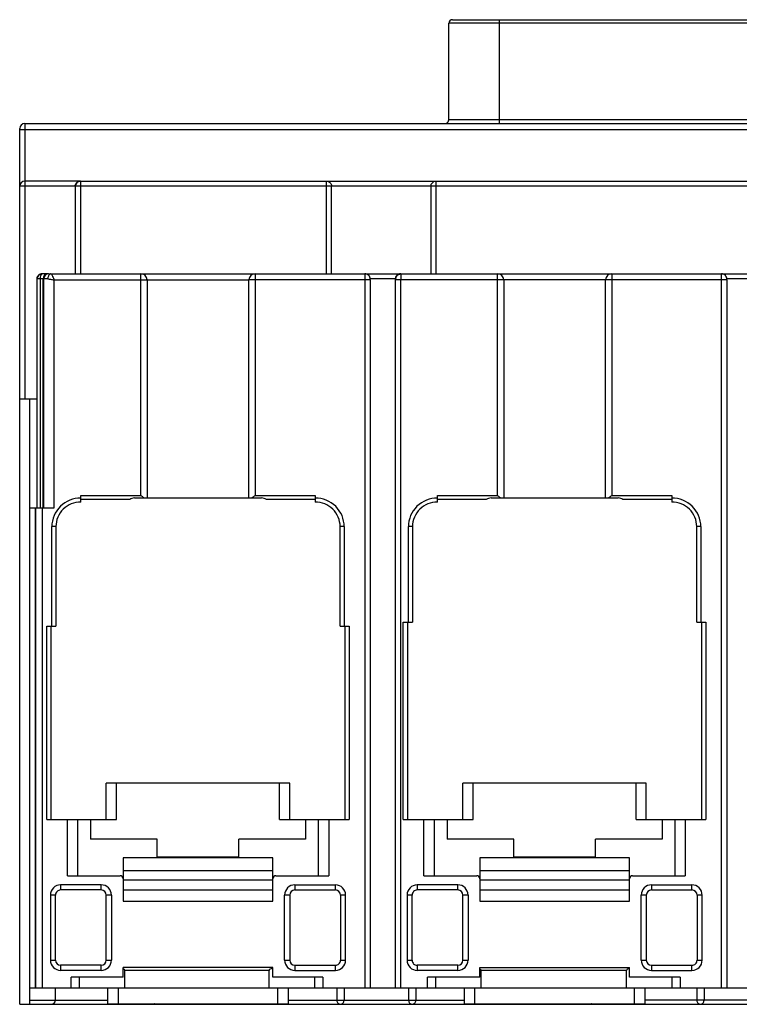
# Model space of a CAD drawing. Header units: millimetres. Extents: x 21 to 161, y 65 to 187.
# Tile 1 of 2: x 21 to 92, y 65 to 161. Entities that reach past the tile are written whole.
import ezdxf

# ---------------------------------------------------------------- set-up
doc = ezdxf.new("R2010")
doc.units = ezdxf.units.MM
doc.header["$LTSCALE"] = 16.350276
doc.layers.get('0').update_dxf_attribs({"linetype": 'CONTINUOUS'})

msp = doc.modelspace()

# ---------------------------------------------------------------- linework, layer by layer
at = {"color": 7, "linetype": 'Continuous'}
for p, q in [((63.097, 151.664), (63.097, 161.114)), ((153.864, 161.114), (63.097, 161.114)), ((63.447, 161.464), (153.514, 161.464)), ((68.076, 151.264), (68.076, 161.464)), ((21.481, 151.264), (21.481, 145.604)), ((21.481, 151.264), (160.616, 151.264)), ((62.987, 151.387), (62.97, 151.37)), ((63.094, 151.616), (63.095, 151.618)), ((63.095, 151.618), (63.097, 151.664)), ((63.097, 151.664), (153.864, 151.664)), ((20.981, 64.764), (20.981, 150.764)), ((20.981, 150.664), (161.217, 150.664)), ((26.424, 145.104), (20.981, 145.104)), ((26.919, 145.604), (21.481, 145.604)), ((21.486, 145.104), (21.486, 124.204)), ((26.424, 145.104), (26.424, 136.504)), ((26.453, 136.504), (26.453, 145.104)), ((161.263, 145.104), (26.453, 145.104)), ((26.953, 145.604), (26.956, 136.504)), ((26.953, 145.604), (160.763, 145.604)), ((51.105, 136.504), (51.105, 145.604)), ((51.593, 136.504), (51.593, 145.104)), ((61.341, 145.104), (61.341, 136.504)), ((61.829, 145.604), (61.829, 136.504)), ((23.782, 136.504), (23.198, 136.504)), ((23.845, 136.504), (44.065, 136.504)), ((32.881, 114.744), (32.881, 136.504)), ((44.081, 136.504), (44.081, 114.744)), ((44.081, 136.504), (58.295, 136.504)), ((58.085, 136.414), (58.371, 136.504)), ((58.371, 136.504), (79.065, 136.504)), ((67.881, 114.744), (67.881, 136.504)), ((79.081, 136.504), (79.081, 114.744)), ((79.081, 136.504), (93.293, 136.504)), ((22.668, 136.004), (22.663, 113.494)), ((22.698, 113.494), (22.698, 136.004)), ((23.745, 136.004), (22.698, 136.004)), ((22.978, 136.004), (22.978, 113.494)), ((23.282, 113.494), (23.282, 136.004)), ((23.346, 113.494), (23.346, 136.004)), ((24.346, 135.903), (24.345, 113.494)), ((24.346, 135.903), (43.466, 135.904)), ((33.481, 135.904), (33.481, 114.494)), ((43.481, 114.494), (43.481, 135.904)), ((55.372, 135.904), (43.481, 135.904)), ((54.872, 66.394), (54.872, 135.904)), ((57.871, 136.004), (55.372, 136.004)), ((55.372, 135.928), (55.372, 66.394)), ((57.841, 136.004), (57.841, 66.394)), ((57.872, 66.394), (57.872, 135.904)), ((78.466, 135.904), (57.872, 135.904)), ((58.372, 66.394), (58.372, 135.904)), ((68.481, 135.904), (68.481, 114.494)), ((78.481, 114.494), (78.481, 135.904)), ((90.373, 135.904), (78.481, 135.904)), ((89.873, 135.904), (89.873, 136.328)), ((89.873, 66.394), (89.873, 135.904)), ((92.873, 136.004), (90.373, 136.004)), ((90.373, 135.928), (90.373, 66.394)), ((22.663, 124.204), (20.981, 124.204)), ((21.981, 64.764), (21.981, 124.204)), ((26.981, 114.073), (26.981, 114.744)), ((26.981, 114.744), (32.881, 114.744)), ((31.774, 114.344), (26.981, 114.344)), ((32.241, 114.494), (44.721, 114.494)), ((44.081, 114.744), (49.981, 114.744)), ((49.981, 114.344), (45.187, 114.344)), ((49.981, 114.744), (49.981, 114.073)), ((61.981, 114.073), (61.981, 114.744)), ((61.981, 114.744), (67.881, 114.744)), ((66.774, 114.344), (61.981, 114.344)), ((67.241, 114.494), (79.721, 114.494)), ((79.081, 114.744), (84.981, 114.744)), ((84.981, 114.344), (80.187, 114.344)), ((84.981, 114.744), (84.981, 114.073)), ((24.345, 113.494), (21.981, 113.494)), ((22.484, 113.494), (22.484, 66.394)), ((22.578, 66.394), (22.578, 113.494)), ((23.178, 113.494), (23.178, 66.394)), ((24.131, 101.894), (24.131, 111.674)), ((24.531, 111.674), (24.131, 111.674)), ((24.531, 111.674), (24.531, 101.894)), ((52.431, 101.894), (52.431, 111.674)), ((52.831, 111.674), (52.431, 111.674)), ((52.831, 111.674), (52.831, 101.894)), ((59.131, 102.294), (59.131, 111.674)), ((59.531, 111.674), (59.131, 111.674)), ((59.531, 111.674), (59.531, 102.294)), ((87.831, 111.674), (87.431, 111.674)), ((87.431, 102.294), (87.431, 111.674)), ((87.831, 111.674), (87.831, 102.294)), ((23.631, 82.914), (23.631, 101.894)), ((23.631, 101.894), (24.531, 101.894)), ((24.031, 101.894), (24.031, 82.914)), ((52.431, 101.894), (53.331, 101.894)), ((52.931, 82.914), (52.931, 101.894)), ((53.331, 101.894), (53.331, 82.914)), ((58.631, 82.914), (58.631, 102.294)), ((58.631, 102.294), (59.531, 102.294)), ((59.031, 102.294), (59.031, 82.914)), ((87.431, 102.294), (88.331, 102.294)), ((87.931, 82.914), (87.931, 102.294)), ((88.331, 102.294), (88.331, 82.914)), ((29.481, 82.914), (29.481, 86.474)), ((47.481, 86.474), (29.481, 86.474)), ((30.481, 82.914), (30.481, 86.474)), ((46.481, 82.914), (46.481, 86.474)), ((47.481, 82.914), (47.481, 86.474)), ((82.481, 86.474), (64.481, 86.474)), ((64.481, 82.914), (64.481, 86.474)), ((65.481, 82.914), (65.481, 86.474)), ((81.481, 82.914), (81.481, 86.474)), ((82.481, 82.914), (82.481, 86.474)), ((23.631, 82.914), (30.481, 82.914)), ((25.656, 77.394), (25.656, 82.914)), ((26.656, 82.914), (26.656, 77.394)), ((27.931, 82.914), (27.931, 80.994)), ((46.481, 82.914), (53.331, 82.914)), ((49.031, 82.914), (49.031, 80.994)), ((50.306, 77.394), (50.306, 82.914)), ((51.306, 82.914), (51.306, 77.394)), ((58.631, 82.914), (65.481, 82.914)), ((60.656, 77.394), (60.656, 82.914)), ((61.656, 82.914), (61.656, 77.394)), ((62.931, 82.914), (62.931, 80.994)), ((81.481, 82.914), (88.331, 82.914)), ((84.031, 82.914), (84.031, 80.994)), ((85.306, 77.394), (85.306, 82.914)), ((86.306, 82.914), (86.306, 77.394)), ((34.481, 80.994), (27.931, 80.994)), ((34.481, 79.234), (34.481, 80.994)), ((42.481, 79.234), (42.481, 80.994)), ((49.031, 80.994), (42.481, 80.994)), ((69.481, 80.994), (62.931, 80.994)), ((69.481, 79.234), (69.481, 80.994)), ((84.031, 80.994), (77.481, 80.994)), ((77.481, 79.234), (77.481, 80.994)), ((31.131, 79.164), (31.131, 74.9)), ((45.831, 79.164), (31.131, 79.164)), ((34.481, 79.234), (42.481, 79.234)), ((45.831, 74.9), (45.831, 79.164)), ((80.831, 79.164), (66.131, 79.164)), ((66.131, 79.164), (66.131, 74.9)), ((69.481, 79.234), (77.481, 79.234)), ((80.831, 74.9), (80.831, 79.164)), ((25.656, 77.394), (30.831, 77.394)), ((31.131, 77.894), (45.831, 77.894)), ((46.131, 77.394), (51.306, 77.394)), ((60.656, 77.394), (65.831, 77.394)), ((66.131, 77.894), (80.831, 77.894)), ((81.131, 77.394), (86.306, 77.394)), ((24.998, 76.494), (24.998, 75.994)), ((28.981, 76.494), (24.999, 76.494)), ((28.981, 75.994), (28.981, 76.494)), ((31.131, 76.995), (45.831, 76.995)), ((47.981, 76.494), (51.963, 76.494)), ((47.981, 76.494), (47.981, 75.994)), ((51.963, 75.994), (51.963, 76.494)), ((59.998, 76.494), (59.998, 75.994)), ((63.981, 76.494), (59.999, 76.494)), ((63.981, 75.994), (63.981, 76.494)), ((66.131, 76.995), (80.831, 76.995)), ((82.981, 76.494), (86.962, 76.494)), ((82.981, 76.494), (82.981, 75.994)), ((86.963, 75.994), (86.963, 76.494)), ((23.997, 75.494), (23.997, 69.093)), ((24.497, 75.494), (23.997, 75.494)), ((24.497, 69.094), (24.497, 75.493)), ((28.981, 75.994), (24.998, 75.994)), ((29.481, 69.094), (29.481, 75.494)), ((29.981, 75.494), (29.481, 75.494)), ((29.981, 75.494), (29.981, 69.094)), ((31.131, 75.998), (45.831, 75.998)), ((47.481, 75.494), (46.981, 75.494)), ((46.981, 69.094), (46.981, 75.494)), ((47.481, 75.494), (47.481, 69.094)), ((47.981, 75.994), (51.963, 75.994)), ((52.964, 75.494), (52.464, 75.494)), ((52.464, 75.494), (52.464, 69.094)), ((52.964, 69.093), (52.964, 75.494)), ((59.497, 75.494), (58.997, 75.494)), ((58.997, 75.494), (58.997, 69.093)), ((59.497, 69.094), (59.497, 75.494)), ((63.981, 75.994), (59.998, 75.994)), ((64.981, 75.494), (64.481, 75.494)), ((64.481, 69.094), (64.481, 75.494)), ((64.981, 75.494), (64.981, 69.094)), ((66.131, 75.998), (80.831, 75.998)), ((82.481, 75.494), (81.981, 75.494)), ((81.981, 69.094), (81.981, 75.494)), ((82.481, 75.494), (82.481, 69.094)), ((82.981, 75.994), (86.963, 75.994)), ((87.964, 75.494), (87.464, 75.494)), ((87.464, 75.494), (87.464, 69.094)), ((87.964, 69.093), (87.964, 75.494)), ((31.131, 74.9), (45.831, 74.9)), ((66.131, 74.9), (80.831, 74.9)), ((23.997, 69.094), (24.497, 69.094)), ((29.481, 69.094), (29.981, 69.094)), ((46.981, 69.094), (47.481, 69.094)), ((52.464, 69.094), (52.964, 69.094)), ((58.997, 69.094), (59.497, 69.094)), ((64.481, 69.094), (64.981, 69.094)), ((81.981, 69.094), (82.481, 69.094)), ((87.464, 69.094), (87.964, 69.094)), ((24.998, 68.594), (24.998, 68.094)), ((28.981, 68.594), (24.998, 68.594)), ((28.981, 68.094), (24.999, 68.094)), ((28.981, 68.094), (28.981, 68.594)), ((31.131, 67.434), (31.131, 68.392)), ((45.831, 68.392), (31.131, 68.392)), ((31.292, 66.394), (31.292, 68.092)), ((45.454, 68.092), (31.292, 68.092)), ((45.454, 66.394), (45.454, 68.092)), ((45.831, 67.434), (45.831, 68.392)), ((47.981, 68.594), (51.963, 68.594)), ((47.981, 68.594), (47.981, 68.094)), ((47.981, 68.094), (51.962, 68.094)), ((51.963, 68.094), (51.963, 68.594)), ((63.981, 68.594), (59.998, 68.594)), ((59.998, 68.594), (59.998, 68.094)), ((63.981, 68.094), (59.999, 68.094)), ((63.981, 68.094), (63.981, 68.594)), ((66.131, 68.392), (80.831, 68.392)), ((66.131, 67.434), (66.131, 68.392)), ((80.537, 68.092), (66.279, 68.092)), ((66.279, 66.394), (66.279, 68.092)), ((80.537, 66.394), (80.537, 68.092)), ((80.831, 67.434), (80.831, 68.392)), ((82.981, 68.594), (86.963, 68.594)), ((82.981, 68.594), (82.981, 68.094)), ((82.981, 68.094), (86.962, 68.094)), ((86.963, 68.094), (86.963, 68.594)), ((26.017, 66.394), (26.017, 67.434)), ((31.131, 67.434), (26.017, 67.434)), ((26.801, 67.434), (26.801, 66.394)), ((50.729, 67.434), (45.831, 67.434)), ((49.946, 66.394), (49.946, 67.434)), ((50.729, 67.434), (50.729, 66.394)), ((66.131, 67.434), (61.004, 67.434)), ((61.004, 66.394), (61.004, 67.434)), ((61.788, 67.434), (61.788, 66.394)), ((85.812, 67.434), (80.831, 67.434)), ((85.028, 66.394), (85.028, 67.434)), ((85.812, 67.434), (85.812, 66.394)), ((21.981, 66.394), (57.841, 66.394)), ((24.492, 65.164), (24.492, 66.394)), ((29.631, 64.824), (29.631, 66.394)), ((30.631, 66.394), (30.631, 64.824)), ((46.331, 64.824), (46.331, 66.394)), ((47.331, 66.394), (47.331, 64.824)), ((52.106, 66.394), (52.106, 65.164)), ((52.812, 66.394), (52.812, 65.164)), ((57.872, 66.394), (92.839, 66.394)), ((59.15, 66.394), (59.15, 65.164)), ((59.855, 66.394), (59.855, 65.164)), ((64.631, 64.824), (64.631, 66.394)), ((65.631, 66.394), (65.631, 64.824)), ((81.331, 64.824), (81.331, 66.394)), ((82.331, 66.394), (82.331, 64.824)), ((87.43, 66.394), (87.43, 65.164)), ((88.145, 66.394), (88.145, 65.163)), ((21.981, 65.164), (29.631, 65.164)), ((29.631, 64.824), (47.331, 64.824)), ((47.331, 65.164), (64.631, 65.164)), ((64.631, 64.824), (82.331, 64.824)), ((99.631, 65.164), (82.331, 65.164)), ((20.981, 64.764), (161.285, 64.764))]:
    msp.add_line(p, q, dxfattribs=at)
for points in [[(62.97, 151.37), (62.925, 151.334), (62.894, 151.316)], [(55.372, 135.928), (55.371, 136.005), (55.365, 136.076), (55.342, 136.17), (55.3, 136.26), (55.237, 136.344), (55.155, 136.415), (55.056, 136.468), (54.945, 136.498), (54.871, 136.504)], [(90.373, 135.928), (90.373, 136.005), (90.367, 136.076), (90.344, 136.17), (90.301, 136.26), (90.238, 136.344), (90.156, 136.415), (90.057, 136.468), (89.947, 136.498), (89.872, 136.504)]]:
    msp.add_lwpolyline(points, dxfattribs=at)
for centre, radius, start, end in [((63.447, 161.114), 0.35, 90, 180.00003), ((21.481, 150.764), 0.5, 90, 180), ((62.697, 151.664), 0.4, 300.058, 353.14864), ((21.481, 145.104), 0.5, 90, 180), ((26.953, 145.104), 0.5, 90.0014, 180.0014), ((23.168, 136.004), 0.5, 135.00174, 180.00023), ((23.198, 136.004), 0.5, 90.0676, 180.00525), ((23.169, 136.004), 0.499, 90.03829, 99.7085), ((23.782, 136.004), 0.5, 90.01188, 180.01134), ((23.846, 136.004), 0.5, 90.01158, 180.01102), ((32.881, 135.904), 0.6, 0, 90), ((44.081, 135.904), 0.6, 90, 180), ((58.34, 136.003), 0.499, 121.80631, 179.94777), ((58.371, 136.003), 0.5, 124.85204, 179.97559), ((58.343, 135.999), 0.504, 90.01944, 98.78375), ((67.881, 135.904), 0.6, 0, 90), ((79.081, 135.904), 0.6, 90, 180), ((23.901, 136.003), 0.924, 175.71408, 179.99383), ((26.931, 111.674), 2.8, 88.97655, 180.00001), ((32.241, 113.694), 0.8, 90, 125.65908), ((44.721, 113.694), 0.8, 54.34092, 90), ((50.031, 111.674), 2.8, 359.99999, 91.02345), ((61.931, 111.674), 2.8, 88.97655, 180.00001), ((67.241, 113.694), 0.8, 90, 125.65908), ((79.721, 113.694), 0.8, 54.34092, 90), ((85.031, 111.674), 2.8, 359.99999, 91.02345), ((26.931, 111.674), 2.4, 88.80595, 179.99997), ((50.031, 111.674), 2.4, 0, 91.19405), ((61.931, 111.674), 2.4, 88.80595, 180), ((85.031, 111.674), 2.4, 0, 91.19405), ((30.831, 77.094), 0.3, 359.97334, 89.98669), ((46.131, 77.094), 0.3, 90.00005, 180.00741), ((65.831, 77.094), 0.3, 359.97395, 89.98699), ((81.131, 77.094), 0.3, 90.00005, 180.00772), ((24.998, 75.493), 1, 89.93777, 179.94963), ((28.981, 75.494), 1, 0, 90), ((47.981, 75.494), 1, 90, 180), ((51.963, 75.493), 1, 0.06164, 90.04608), ((59.998, 75.493), 1, 89.94376, 179.93891), ((63.981, 75.494), 1, 0, 90), ((82.981, 75.494), 1, 90, 180), ((86.963, 75.493), 1, 0.05676, 90.06389), ((24.998, 75.493), 0.5, 89.9314, 179.9715), ((28.981, 75.494), 0.5, 0, 90), ((47.981, 75.494), 0.5, 90, 180), ((51.963, 75.493), 0.5, 0.06371, 90.05913), ((59.998, 75.493), 0.5, 89.93891, 179.94253), ((63.981, 75.494), 0.5, 0, 90), ((82.981, 75.494), 0.5, 90, 180), ((86.963, 75.493), 0.5, 0.06157, 90.05869), ((24.998, 69.094), 1, 180.05872, 270.04538), ((24.998, 69.094), 0.5, 180.06451, 270.05478), ((28.981, 69.094), 1, 270, 360), ((28.981, 69.094), 0.5, 270, 360), ((47.981, 69.094), 1, 180, 270), ((47.981, 69.094), 0.5, 180, 270), ((51.963, 69.094), 1, 269.94408, 359.9382), ((51.963, 69.094), 0.5, 269.93838, 359.94293), ((59.998, 69.094), 1, 180.05675, 270.06389), ((59.998, 69.094), 0.5, 180.05631, 270.0587), ((63.981, 69.094), 1, 270, 360), ((63.981, 69.094), 0.5, 270, 360), ((82.981, 69.094), 1, 180, 270), ((82.981, 69.094), 0.5, 180, 270), ((86.963, 69.094), 1, 269.94377, 359.93891), ((86.963, 69.094), 0.5, 269.9389, 359.94252), ((24.092, 65.164), 0.4, 270, 360)]:
    msp.add_arc(centre, radius, start, end, dxfattribs=at)
for centre, start_param, end_param in [((29.939, 68.092), 0, 0.493434), ((46.807, 68.092), 8.660491, 9.424778), ((64.926, 68.092), 0, 0.472622), ((81.89, 68.092), 8.753604, 9.424778)]:
    msp.add_ellipse(centre, major_axis=(1.353, 0), ratio=0.221695, start_param=start_param, end_param=end_param, dxfattribs=at)
for points, knots in [([(21.481, 145.604), (21.481, 145.604), (21.481, 145.598), (21.482, 145.593), (21.482, 145.58), (21.483, 145.564), (21.483, 145.543), (21.484, 145.507), (21.484, 145.453), (21.485, 145.378), (21.485, 145.26), (21.486, 145.167), (21.486, 145.104)], [0, 0, 0, 0, 0.004942, 0.019395, 0.043227, 0.076264, 0.118266, 0.168753, 0.29302, 0.444464, 0.617389, 1, 1, 1, 1]), ([(26.424, 145.104), (26.424, 145.18), (26.458, 145.326), (26.586, 145.49), (26.747, 145.583), (26.863, 145.604), (26.919, 145.604)], [0, 0, 0, 0, 0.296254, 0.554923, 0.784252, 1, 1, 1, 1]), ([(51.105, 145.604), (51.169, 145.604), (51.298, 145.577), (51.46, 145.466), (51.568, 145.299), (51.593, 145.168), (51.593, 145.104)], [0, 0, 0, 0, 0.247051, 0.49584, 0.747065, 1, 1, 1, 1]), ([(61.341, 145.104), (61.341, 145.168), (61.366, 145.299), (61.474, 145.466), (61.636, 145.577), (61.765, 145.604), (61.829, 145.604)], [0, 0, 0, 0, 0.252934, 0.504159, 0.752946, 1, 1, 1, 1]), ([(23.059, 136.363), (23.048, 136.343), (23.006, 136.251), (22.986, 136.15), (22.98, 136.072)], [0, 0, 0, 0, 0.227301, 1, 1, 1, 1]), ([(23.245, 136.504), (23.209, 136.504), (23.129, 136.47), (23.081, 136.403), (23.059, 136.363)], [0, 0, 0, 0, 0.441747, 1, 1, 1, 1]), ([(23.837, 136.363), (23.821, 136.337), (23.766, 136.225), (23.745, 136.098), (23.745, 136.004)], [0, 0, 0, 0, 0.241456, 1, 1, 1, 1]), ([(24.045, 136.504), (24.007, 136.504), (23.92, 136.473), (23.862, 136.404), (23.837, 136.363)], [0, 0, 0, 0, 0.435767, 1, 1, 1, 1]), ([(24.045, 136.504), (24.055, 136.504), (24.08, 136.49), (24.126, 136.433), (24.154, 136.375), (24.175, 136.331)], [0, 0, 0, 0, 0.137489, 0.344766, 1, 1, 1, 1]), ([(54.872, 135.904), (54.872, 135.942), (54.872, 136.019), (54.872, 136.13), (54.871, 136.233), (54.871, 136.322), (54.871, 136.388), (54.871, 136.431), (54.871, 136.456), (54.871, 136.475), (54.872, 136.491), (54.869, 136.497), (54.872, 136.504), (54.871, 136.504)], [0, 0, 0, 0, 0.194684, 0.382676, 0.555631, 0.707101, 0.831384, 0.881875, 0.923876, 0.956907, 0.980725, 0.995149, 1, 1, 1, 1]), ([(58.371, 136.504), (58.372, 136.504), (58.37, 136.497), (58.372, 136.491), (58.371, 136.475), (58.371, 136.456), (58.371, 136.431), (58.371, 136.388), (58.372, 136.322), (58.372, 136.233), (58.372, 136.13), (58.372, 136.019), (58.372, 135.942), (58.372, 135.904)], [0, 0, 0, 0, 0.00485, 0.019274, 0.043092, 0.076123, 0.118124, 0.168614, 0.292897, 0.444368, 0.617324, 0.805316, 1, 1, 1, 1]), ([(89.873, 136.328), (89.873, 136.353), (89.873, 136.388), (89.873, 136.431), (89.873, 136.456), (89.872, 136.475), (89.873, 136.491), (89.871, 136.497), (89.873, 136.504), (89.872, 136.504)], [0, 0, 0, 0, 0.424321, 0.596703, 0.740102, 0.852874, 0.934192, 0.983438, 1, 1, 1, 1]), ([(23.745, 136.003), (23.837, 136.003), (24.039, 135.972), (24.237, 135.928), (24.346, 135.903)], [0, 0, 0, 0, 0.452601, 1, 1, 1, 1]), ([(24.175, 136.331), (24.189, 136.301), (24.25, 136.16), (24.303, 136.016), (24.346, 135.903)], [0, 0, 0, 0, 0.217977, 1, 1, 1, 1]), ([(57.871, 136.004), (57.872, 136.004), (57.87, 135.999), (57.872, 135.995), (57.871, 135.984), (57.872, 135.967), (57.872, 135.939), (57.872, 135.916), (57.872, 135.904)], [0, 0, 0, 0, 0.021605, 0.082809, 0.178608, 0.303961, 0.623149, 1, 1, 1, 1]), ([(32.881, 114.744), (32.907, 114.722), (33.011, 114.637), (33.114, 114.554), (33.193, 114.494)], [0, 0, 0, 0, 0.257594, 1, 1, 1, 1]), ([(43.768, 114.494), (43.794, 114.513), (43.899, 114.595), (44.002, 114.679), (44.081, 114.744)], [0, 0, 0, 0, 0.238807, 1, 1, 1, 1]), ([(67.881, 114.744), (67.907, 114.722), (68.011, 114.637), (68.114, 114.554), (68.193, 114.494)], [0, 0, 0, 0, 0.257594, 1, 1, 1, 1]), ([(78.768, 114.494), (78.794, 114.513), (78.899, 114.595), (79.002, 114.679), (79.081, 114.744)], [0, 0, 0, 0, 0.238807, 1, 1, 1, 1]), ([(34.229, 64.764), (34.23, 64.764), (34.23, 64.771), (34.229, 64.78), (34.227, 64.799), (34.226, 64.813), (34.225, 64.822)], [0, 0, 0, 0, 0.06781, 0.258713, 0.571636, 1, 1, 1, 1]), ([(34.229, 64.764), (34.243, 64.764), (34.301, 64.769), (34.357, 64.795), (34.392, 64.822)], [0, 0, 0, 0, 0.24363, 1, 1, 1, 1]), ([(42.569, 64.822), (42.581, 64.812), (42.63, 64.78), (42.69, 64.764), (42.733, 64.764)], [0, 0, 0, 0, 0.260907, 1, 1, 1, 1]), ([(42.736, 64.822), (42.736, 64.813), (42.735, 64.799), (42.733, 64.78), (42.732, 64.771), (42.731, 64.764), (42.733, 64.764)], [0, 0, 0, 0, 0.428364, 0.741288, 0.932193, 1, 1, 1, 1]), ([(52.106, 65.164), (52.106, 65.063), (52.159, 64.907), (52.316, 64.786), (52.411, 64.764), (52.457, 64.764)], [0, 0, 0, 0, 0.517572, 0.763696, 1, 1, 1, 1]), ([(52.457, 64.764), (52.503, 64.764), (52.599, 64.786), (52.757, 64.906), (52.812, 65.063), (52.812, 65.164)], [0, 0, 0, 0, 0.237804, 0.484523, 1, 1, 1, 1]), ([(59.15, 65.164), (59.15, 65.063), (59.204, 64.906), (59.363, 64.786), (59.458, 64.764), (59.504, 64.764)], [0, 0, 0, 0, 0.515477, 0.762195, 1, 1, 1, 1]), ([(59.504, 64.764), (59.55, 64.764), (59.645, 64.786), (59.802, 64.907), (59.855, 65.063), (59.855, 65.164)], [0, 0, 0, 0, 0.236304, 0.482428, 1, 1, 1, 1]), ([(69.859, 64.764), (69.857, 64.764), (69.857, 64.771), (69.852, 64.78), (69.847, 64.799), (69.845, 64.813), (69.843, 64.822)], [0, 0, 0, 0, 0.069491, 0.265676, 0.578486, 1, 1, 1, 1]), ([(69.859, 64.764), (69.872, 64.764), (69.927, 64.769), (69.98, 64.795), (70.012, 64.822)], [0, 0, 0, 0, 0.241671, 1, 1, 1, 1]), ([(76.949, 64.822), (76.96, 64.812), (77.006, 64.781), (77.062, 64.764), (77.102, 64.764)], [0, 0, 0, 0, 0.263881, 1, 1, 1, 1]), ([(77.118, 64.822), (77.117, 64.813), (77.114, 64.799), (77.11, 64.78), (77.104, 64.771), (77.104, 64.764), (77.102, 64.764)], [0, 0, 0, 0, 0.421511, 0.734319, 0.930503, 1, 1, 1, 1]), ([(87.43, 65.164), (87.43, 65.063), (87.486, 64.905), (87.648, 64.786), (87.745, 64.764), (87.793, 64.764)], [0, 0, 0, 0, 0.511765, 0.759544, 1, 1, 1, 1]), ([(87.793, 64.764), (87.839, 64.764), (87.934, 64.786), (88.091, 64.907), (88.145, 65.063), (88.145, 65.164)], [0, 0, 0, 0, 0.236843, 0.483179, 1, 1, 1, 1])]:
    msp.add_open_spline(points, degree=3, knots=knots, dxfattribs=at)
for points in [[(23.084, 136.496), (22.985, 136.479), (22.886, 136.429), (22.815, 136.357)], [(58.077, 136.427), (58.134, 136.463), (58.2, 136.487), (58.266, 136.498)]]:
    msp.add_open_spline(points, degree=3, dxfattribs=at)

doc.saveas('drawing.dxf')
